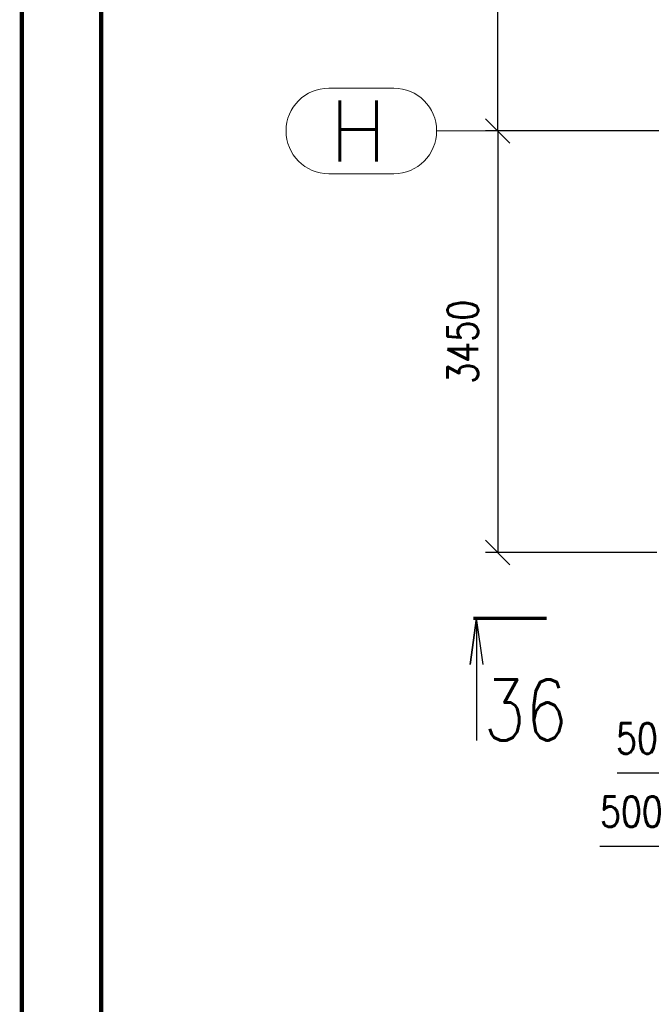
# Paper-space layout 'Layout1' of a CAD drawing. Extents: x -2 to 1380, y -36 to 422.
# Tile 4 of 65: x 0 to 52, y 195 to 275. Entities that reach past the tile are written whole.
import ezdxf
from ezdxf.enums import TextEntityAlignment as Align

# ---------------------------------------------------------------- set-up
doc = ezdxf.new("R2010")
doc.units = 0
doc.linetypes.add('ACAD_ISO04W100', pattern=[30.5, 24, -3, 0.5, -3])
doc.linetypes.add('HP_01_CER_B', pattern=[8, 5, -1, 1, -1])
doc.layers.get('0').update_dxf_attribs({"linetype": 'CONTINUOUS'})
doc.layers.get('DEFPOINTS').update_dxf_attribs({"color": 132, "linetype": 'CONTINUOUS'})
doc.layers.add('RAMECEK_HP', color=251, linetype='CONTINUOUS')
for name, color, linetype, lineweight in [('SS_1.ET-HALA_TaO-RASTR', 7, 'HP_01_CER_B', 13), ('SS_KOTY', 3, 'CONTINUOUS', 25), ('SS_PLNA_025', 7, 'CONTINUOUS', 25), ('SS_REZ', 6, 'CONTINUOUS', 70), ('SS_TEXT7', 6, 'CONTINUOUS', 70)]:
    doc.layers.add(name, color=color, linetype=linetype, lineweight=lineweight)
doc.styles.add('ROMANS', font='romans.shx', dxfattribs={"width": 0.8})
doc.styles.add('romans.shx', font='romans.shx', dxfattribs={"height": 5})
doc.dimstyles.new('A-1_(2.5)_100AS', dxfattribs={"dimtxt": 2.5, "dimasz": 2, "dimexe": 1, "dimexo": 2, "dimgap": 0, "dimtad": 0, "dimdec": 1, "dimlfac": 100, "dimrnd": 1, "dimtxsty": 'ROMANS', "dimblk1": 'OBLIQUE', "dimblk2": 'OBLIQUE', "dimsah": 1, "dimcen": 2, "dimclrd": 256, "dimclre": 256, "dimclrt": 256, "dimadec": 1, "dimazin": 2, "dimtfac": 0.714286, "dimtdec": 1, "dimtmove": 0, "dimatfit": 3, "dimldrblk": 'OPEN', "dimfxl": 1, "dimtvp": 1.142857, "dimtfill": 1, "dimtolj": 1, "dimlwd": -1, "dimlwe": -1, "dimarcsym": 0})

# ---------------------------------------------------------------- blocks, each defined once
blk = doc.blocks.new('*U6')
at = {"layer": 'RAMECEK_HP', "lineweight": 35, "const_width": 0.35}
for points in [[(0, 420), (0, 0), (1188, 0), (1188, 420)], [(6.5, 413.5), (6.5, 6.5), (1181.5, 6.5), (1181.5, 413.5)]]:
    blk.add_lwpolyline(points, close=True, dxfattribs=at)
at = {"layer": 'DEFPOINTS', "style": 'ROMANS', "width": 0.8}
blk.add_attdef('TISK', text='', height=10, dxfattribs=at).set_placement((1188, -33), align=Align.RIGHT)
blk = doc.blocks.new('_Oblique')
at = {"color": 0, "linetype": 'ByBlock', "lineweight": -2}
blk.add_line((-0.5, -0.5), (0.5, 0.5), dxfattribs=at)
blk = doc.blocks.new('*D23')
at = {"layer": 'DEFPOINTS', "color": 0, "transparency": 16777216}
for p in [(54.482, 231.68, 0.2), (53.982, 228.621), (53.982, 213.608)]:
    blk.add_point(p, dxfattribs=at)
at = {"layer": 'SS_KOTY', "transparency": 16777216}
for p, q in [((54.482, 229.68), (54.482, 212.608)), ((53.982, 226.621), (53.982, 212.608)), ((53.982, 213.608), (48.744, 213.608)), ((54.482, 213.608), (53.982, 213.608))]:
    blk.add_line(p, q, dxfattribs=at)
at = {"layer": 'SS_KOTY', "transparency": 16777216, "xscale": 2, "yscale": 2, "zscale": 2, "rotation": 180}
blk.add_blockref('_Oblique', (53.982, 213.608), dxfattribs=at)
at = {"layer": 'SS_KOTY', "transparency": 16777216, "xscale": 2, "yscale": 2, "zscale": 2}
blk.add_blockref('_Oblique', (54.482, 213.608), dxfattribs=at)
at = {"layer": 'SS_KOTY', "transparency": 16777216, "insert": (50.363, 216.465), "char_height": 2.5, "attachment_point": 5, "style": 'ROMANS', "bg_fill": 3, "box_fill_scale": 1.1, "bg_fill_color": 256, "bg_fill_true_color": 13158600, "bg_fill_transparency": 0}
blk.add_mtext('\\A1;50', dxfattribs=at)
blk = doc.blocks.new('_OPEN')
at = {"color": 0, "linetype": 'ByBlock'}
for p, q in [((-1, 0.167), (0, 0)), ((0, 0), (-1, -0.167)), ((0, 0), (-1, 0))]:
    blk.add_line(p, q, dxfattribs=at)
blk = doc.blocks.new('*D36')
at = {"layer": 'DEFPOINTS', "color": 0, "transparency": 16777216}
for p in [(59.482, 266.18), (38.967, 231.68), (53.982, 231.68)]:
    blk.add_point(p, dxfattribs=at)
at = {"layer": 'SS_KOTY', "transparency": 16777216}
for p, q in [((57.482, 266.18), (37.967, 266.18)), ((38.967, 266.18), (38.967, 231.68)), ((51.982, 231.68), (37.967, 231.68))]:
    blk.add_line(p, q, dxfattribs=at)
at = {"layer": 'SS_KOTY', "transparency": 16777216, "xscale": 2, "yscale": 2, "zscale": 2}
for p, rotation in [((38.967, 266.18), 90), ((38.967, 231.68), 270)]:
    blk.add_blockref('_Oblique', p, dxfattribs=dict(at, rotation=rotation))
at = {"layer": 'SS_KOTY', "transparency": 16777216, "insert": (36.11, 248.93), "char_height": 2.5, "attachment_point": 5, "rotation": 90, "style": 'ROMANS', "bg_fill": 3, "box_fill_scale": 1.1, "bg_fill_color": 256, "bg_fill_true_color": 13158600, "bg_fill_transparency": 0}
blk.add_mtext('\\A1;3450', dxfattribs=at)
blk = doc.blocks.new('*D37')
at = {"layer": 'DEFPOINTS', "color": 0, "transparency": 16777216}
for p in [(38.967, 342.23), (53.982, 342.23), (59.482, 266.18)]:
    blk.add_point(p, dxfattribs=at)
at = {"layer": 'SS_KOTY', "transparency": 16777216}
for p, q in [((51.982, 342.23), (37.967, 342.23)), ((38.967, 266.18), (38.967, 342.23)), ((57.482, 266.18), (37.967, 266.18))]:
    blk.add_line(p, q, dxfattribs=at)
at = {"layer": 'SS_KOTY', "transparency": 16777216, "xscale": 2, "yscale": 2, "zscale": 2}
for p, rotation in [((38.967, 342.23), 90), ((38.967, 266.18), 270)]:
    blk.add_blockref('_Oblique', p, dxfattribs=dict(at, rotation=rotation))
at = {"layer": 'SS_KOTY', "transparency": 16777216, "insert": (36.11, 304.205), "char_height": 2.5, "attachment_point": 5, "rotation": 90, "style": 'ROMANS', "bg_fill": 3, "box_fill_scale": 1.1, "bg_fill_color": 256, "bg_fill_true_color": 13158600, "bg_fill_transparency": 0}
blk.add_mtext('\\A1;7605', dxfattribs=at)
blk = doc.blocks.new('*D39')
at = {"layer": 'DEFPOINTS', "color": 0, "transparency": 16777216}
for p in [(54.482, 231.68, 0.2), (59.482, 223.621), (54.482, 207.608)]:
    blk.add_point(p, dxfattribs=at)
at = {"layer": 'SS_KOTY', "transparency": 16777216}
for p, q in [((54.482, 229.68), (54.482, 206.608)), ((59.482, 221.621), (59.482, 206.608)), ((54.482, 207.608), (47.339, 207.608)), ((59.482, 207.608), (54.482, 207.608))]:
    blk.add_line(p, q, dxfattribs=at)
at = {"layer": 'SS_KOTY', "transparency": 16777216, "xscale": 2, "yscale": 2, "zscale": 2, "rotation": 180}
blk.add_blockref('_Oblique', (54.482, 207.608), dxfattribs=at)
at = {"layer": 'SS_KOTY', "transparency": 16777216, "xscale": 2, "yscale": 2, "zscale": 2}
blk.add_blockref('_Oblique', (59.482, 207.608), dxfattribs=at)
at = {"layer": 'SS_KOTY', "transparency": 16777216, "insert": (49.91, 210.465), "char_height": 2.5, "attachment_point": 5, "style": 'ROMANS', "bg_fill": 3, "box_fill_scale": 1.1, "bg_fill_color": 256, "bg_fill_true_color": 13158600, "bg_fill_transparency": 0}
blk.add_mtext('\\A1;500', dxfattribs=at)
blk = doc.blocks.new('*U110')
at = {"layer": 'SS_PLNA_025'}
blk.add_lwpolyline([(-5.2, -3.775), (-5.724, 0), (-6.247, -3.775), (-5.724, 0), (-5.724, -10)], dxfattribs=at)
at = {"layer": 'SS_REZ'}
blk.add_line((-5.991, 0), (0, 0), dxfattribs=at)
at = {"layer": 'SS_TEXT7', "style": 'ROMANS', "width": 0.8}
blk.add_attdef('REZv', text='', height=5, dxfattribs=at).set_placement((-1.724, -10), align=Align.CENTER)

psp = doc.layouts.get("Layout1")

# ---------------------------------------------------------------- linework, layer by layer
at = {"layer": 'SS_1.ET-HALA_TaO-RASTR', "linetype": 'Continuous', "ltscale": 0.25}
for p, q in [((30.4671, 269.6803), (25.1338, 269.6803)), ((25.1338, 262.6803), (30.4671, 262.6803))]:
    psp.add_line(p, q, dxfattribs=at)
for centre, start, end in [((25.1338, 266.1803), 90, 270), ((30.4671, 266.1803), 270, 90)]:
    psp.add_arc(centre, 3.5, start, end, dxfattribs=at)

# ---------------------------------------------------------------- block references
at = {"layer": 'RAMECEK_HP'}
psp.add_blockref('*U6', (0, 0), dxfattribs=at)
at = {"layer": 'SS_REZ'}
psp.add_blockref('*U110', (42.9646, 226.2952), dxfattribs=at).add_auto_attribs({'REZv': '36'})

# ---------------------------------------------------------------- texts
at = {"layer": 'SS_1.ET-HALA_TaO-RASTR', "color": 7, "style": 'romans.shx'}
psp.add_text('H', height=5, dxfattribs=at).set_placement((25.191, 263.6803))

# ---------------------------------------------------------------- next in the draw order: dimensions: what is measured, and where the dimension line sits
at = {"layer": 'SS_KOTY'}
dim = psp.add_linear_dim(base=(53.9819, 213.608), p1=(54.4819, 231.6803, 0.2), p2=(53.9819, 228.6209), dimstyle='A-1_(2.5)_100AS', override={"dimtmove": 0}, dxfattribs=at)
dim.commit()
dim.dimension.update_dxf_attribs({"geometry": '*D23', "text_midpoint": (50.3628, 216.4652)})

# ---------------------------------------------------------------- next in the draw order: dimensions: what is measured, and where the dimension line sits
dim = psp.add_linear_dim(base=(38.9671, 231.6803), p1=(59.4819, 266.1803), p2=(53.9819, 231.6803), angle=90, dimstyle='A-1_(2.5)_100AS', dxfattribs=at)
dim.commit()
dim.dimension.update_dxf_attribs({"geometry": '*D36', "text_midpoint": (36.11, 248.9303)})

# ---------------------------------------------------------------- next in the draw order: dimensions: what is measured, and where the dimension line sits
dim = psp.add_linear_dim(base=(38.9671, 342.2303), p1=(59.4819, 266.1803), p2=(53.9819, 342.2303), angle=90, dimstyle='A-1_(2.5)_100AS', override={"dimtmove": 1}, dxfattribs=at)
dim.commit()
dim.dimension.update_dxf_attribs({"geometry": '*D37', "text_midpoint": (36.11, 304.2053)})
dim = psp.add_linear_dim(base=(54.4819, 207.608), p1=(59.4819, 223.6209), p2=(54.4819, 231.6803, 0.2), dimstyle='A-1_(2.5)_100AS', override={"dimtmove": 0}, dxfattribs=at)
dim.commit()
dim.dimension.update_dxf_attribs({"geometry": '*D39', "text_midpoint": (49.9105, 210.4652)})

# ---------------------------------------------------------------- next in the draw order: linework, layer by layer
at = {"layer": 'SS_1.ET-HALA_TaO-RASTR', "linetype": 'ACAD_ISO04W100', "ltscale": 0.25}
for p, q in [((38.9671, 266.1803), (33.9671, 266.1803)), ((44.4819, 266.1803), (38.9671, 266.1803)), ((44.4819, 266.1803), (906.9668, 266.1803))]:
    psp.add_line(p, q, dxfattribs=at)

doc.saveas('drawing.dxf')
